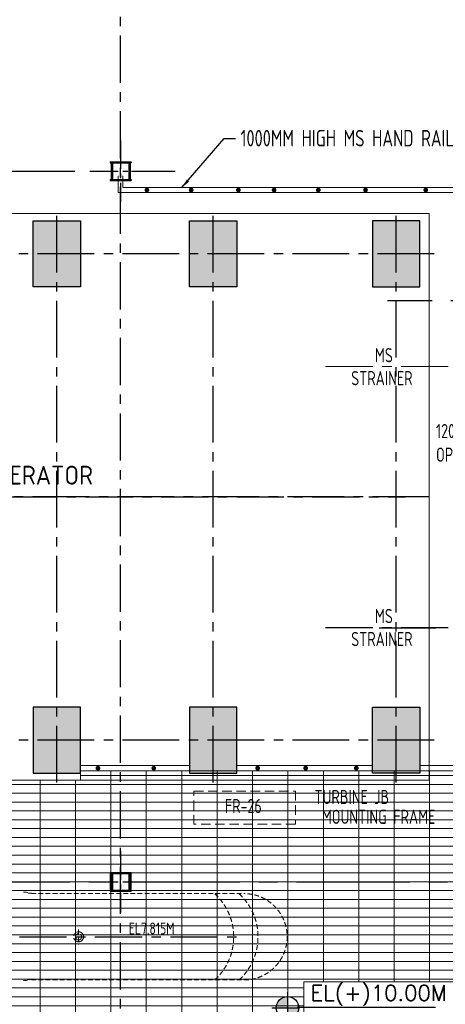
# Model space of a CAD drawing. Extents: x 18893 to 3351893, y -610358 to 406739.
# Tile 72 of 256: x 469068 to 478084, y 106529 to 127381. Entities that reach past the tile are written whole.
import ezdxf
from ezdxf.enums import TextEntityAlignment as Align

# ---------------------------------------------------------------- set-up
doc = ezdxf.new("R2010")
doc.units = 0
doc.header["$LTSCALE"] = 800
doc.header["$MEASUREMENT"] = 0
for name, pattern in [('CENTER', [2, 1.25, -0.25, 0.25, -0.25]), ('CENTER2', [1.125, 0.75, -0.125, 0.125, -0.125]), ('CONTINOUS', [0]), ('HIDDEN', [0.375, 0.25, -0.125])]:
    doc.linetypes.add(name, pattern=pattern)
doc.layers.get('0').update_dxf_attribs({"linetype": 'CONTINUOUS'})
for name, color, linetype, lineweight in [('A-CUT OUT', 3, 'CONTINUOUS', 30), ('A-REMOVABLE GRATING', 252, 'CONTINUOUS', 9), ('DIM', 4, 'CONTINUOUS', 13), ('equip', 251, 'CENTER2', 9), ('EQUPT', 251, 'HIDDEN', 9), ('HANDRAIL', 3, 'CONTINUOUS', 15), ('LOGO', 7, 'CONTINUOUS', 13), ('TEXT', 3, 'CONTINUOUS', 15)]:
    doc.layers.add(name, color=color, linetype=linetype, lineweight=lineweight)
for name, color, linetype in [('Aux Ped Stel', 7, 'CONTINUOUS'), ('Aux_col', 7, 'CONTINUOUS'), ('CEN', 2, 'CENTER'), ('CL', 2, 'CENTER2'), ('GRID', 8, 'CENTER'), ('HATCH', 9, 'CONTINUOUS'), ('TGCOL', 2, 'CONTINUOUS')]:
    doc.layers.add(name, color=color, linetype=linetype)
doc.styles.add('ROMANS', font='ISO9.shx', dxfattribs={"width": 0.8})
doc.styles.add('SIMPLEX-25', font='simplex.shx')
doc.styles.get("Standard").update_dxf_attribs({"font": 'ISO9'})
doc.dimstyles.get("Standard").update_dxf_attribs({"dimtxt": 0.18, "dimasz": 0.18, "dimexe": 0.18, "dimexo": 0.0625, "dimgap": 0.09, "dimtad": 0, "dimtih": 1, "dimtoh": 1, "dimdec": 4, "dimzin": 0, "dimdsep": 46, "dimtxsty": 'Standard', "dimcen": 0.09, "dimadec": 0, "dimazin": 0, "dimtfac": 1, "dimtdec": 4, "dimtofl": 0, "dimtmove": 0, "dimatfit": 3, "dimfxl": 0, "dimtolj": 1, "dimtzin": 0, "dimarcsym": 0})

# ---------------------------------------------------------------- blocks, each defined once
blk = doc.blocks.new('TG DECK')
at = {"layer": 'HATCH'}
h = blk.add_hatch(dxfattribs=at)
h.set_pattern_fill('AR-CONC', color=256, scale=50, style=0)
h.set_pattern_definition([(50, (-234270.1, -192712), (358.6301, -31.37607), [37.5, -412.5]), (355, (-234270.1, -192712), (-69.37567, 376.09607), [30, -330]), (100.451444, (-234240.2, -192714.6), (289.25442, 344.72), [31.8701, -350.57106]), (46.1842, (-234270.1, -192612), (533.62067, -82.75964), [56.25, -618.75]), (96.63564, (-234225.63, -192618.9), (467.331, 487.0593), [47.8052, -525.8569]), (351.18416, (-234270.1, -192612), (467.331, 487.0593), [45, -495]), (21, (-234220.1, -192637), (298.45353, -201.30945), [37.5, -412.5]), (326, (-234220.1, -192637), (121.65767, 362.57502), [30, -330]), (71.451445, (-234195.23, -192653.77), (420.1112, 161.26558), [31.8701, -350.57106]), (37.5, (-234270.1, -192712), (6.079928, 166.446927), [0, -326, 0, -335, 0, -331.25]), (7.5, (-234270.1, -192712), (131.53477, 197.205856), [0, -191, 0, -318.5, 0, -126.25]), (327.5, (-234381.6, -192712), (266.911218, -11.277436), [0, -125, 0, -390, 0, -517.5]), (317.5, (-234431.6, -192712), (291.59308, 50.05249), [0, -162.5, 0, -259, 0, -367.5])])
h.paths.add_polyline_path([(243271, -69588), (242271, -69588), (242271, -70988), (243271, -70988)])
h.paths.add_polyline_path([(238396, -69588), (239396, -69588), (239396, -70988), (238396, -70988)])
h.paths.add_polyline_path([(236086, -70988), (235086, -70988), (235086, -69588), (236086, -69588)])
h.paths.add_polyline_path([(226286, -69588), (226286, -70988), (227286, -70988), (227286, -69588)])
h.paths.add_polyline_path([(226086, -71938), (227286, -71938), (227286, -72938), (226086, -72938)])
h.paths.add_polyline_path([(218887, -71938), (220087, -71938), (220087, -72938), (218887, -72938)])
h.paths.add_polyline_path([(212046, -71938), (212046, -72938), (213046, -72938), (213046, -71938)])
h.paths.add_polyline_path([(218887, -78938), (220087, -78938), (220087, -77938), (218887, -77938)])
h.paths.add_polyline_path([(226086, -78938), (227286, -78938), (227286, -77938), (226086, -77938)])
h.paths.add_polyline_path([(226286, -81288), (226286, -79888), (227286, -79888), (227286, -81288)])
h.paths.add_polyline_path([(236086, -79888), (235086, -79888), (235086, -81288), (236086, -81288)])
h.paths.add_polyline_path([(238396, -81288), (239396, -81288), (239396, -79888), (238396, -79888)])
h.paths.add_polyline_path([(243271, -81288), (242271, -81288), (242271, -79888), (243271, -79888)])
at = {"layer": 'CL', "ltscale": 2}
for p, q in [((235586, -81488), (235586, -69388)), ((238896, -81488), (238896, -69388)), ((242771, -81488), (242771, -69338)), ((243578, -70288), (225799, -70288)), ((243471, -75438), (211402, -75438)), ((243578, -80588), (225799, -80588))]:
    blk.add_line(p, q, dxfattribs=at)
at = {"layer": 'TGCOL'}
for points in [[(236086, -70988), (235086, -70988), (235086, -69588), (236086, -69588)], [(238396, -69588), (239396, -69588), (239396, -70988), (238396, -70988)], [(243271, -69588), (242271, -69588), (242271, -70988), (243271, -70988)], [(236086, -79888), (235086, -79888), (235086, -81288), (236086, -81288)], [(238396, -81288), (239396, -81288), (239396, -79888), (238396, -79888)], [(243271, -81288), (242271, -81288), (242271, -79888), (243271, -79888)]]:
    blk.add_lwpolyline(points, close=True, dxfattribs=at)
blk = doc.blocks.new('A$C71B3771A')
at = {"layer": 'DIM', "linetype": 'CONTINOUS', "ltscale": 1.5, "flags": 128}
blk.add_lwpolyline([(12285, 6000), (-5035, 6000), (-6185, 4000), (-19340, 4000), (-19340, -4000), (-6185, -4000), (-5035, -6000), (12285, -6000), (12285, 6000)], dxfattribs=at)
blk.add_blockref('TG DECK', (-231186, 75438))
blk = doc.blocks.new('PL-FFL2')
at = {"layer": 'A-CUT OUT'}
h = blk.add_hatch(color=7, dxfattribs=at)
h.paths.add_polyline_path([(3.09, 1.96, 0.414214), (1.09, -0.04), (3.09, -0.04)])
h.paths.add_polyline_path([(5.09, -0.04), (3.09, -0.04), (3.09, -2.04, 0.414214)])
at = {"color": 1, "linetype": 'Continuous'}
for p, q in [((3.09, 2.74), (3.09, -2.74)), ((29.24, 0), (4.78, 0)), ((4.78, 0), (5.09, 0)), ((0.31, -0.04), (5.09, -0.04))]:
    blk.add_line(p, q, dxfattribs=at)
blk.add_circle((3.09, -0.04), 2, dxfattribs=at)
at = {"layer": 'TEXT', "color": 4, "linetype": 'Continuous'}
blk.add_attdef('EL(+)', text='', height=2.75, dxfattribs=at).set_placement((18.98, 2.4), align=Align.MIDDLE)
at = {"layer": 'TEXT', "color": 3, "linetype": 'Continuous'}
blk.add_attdef('XXX', text='', height=2.5, dxfattribs=at).set_placement((18.44, -3.52), align=Align.MIDDLE)
blk = doc.blocks.new('AUX COL')
at = {"layer": 'Aux Ped Stel'}
for p, q in [((-225, 200), (-225, 175)), ((-225, 200), (225, 200)), ((-225, 175), (225, 175)), ((-200, 175), (-200, -175)), ((-175, 175), (-175, -175)), ((175, 175), (175, -175)), ((200, 175), (200, -175)), ((225, 200), (225, 175)), ((-225, -175), (-225, -200)), ((-225, -175), (225, -175)), ((-225, -200), (225, -200)), ((225, -175), (225, -200))]:
    blk.add_line(p, q, dxfattribs=at)
at = {"layer": 'CL'}
for p, q in [((0, 650), (0, -650)), ((-650, 0), (650, 0))]:
    blk.add_line(p, q, dxfattribs=at)

msp = doc.modelspace()

# ---------------------------------------------------------------- hatches: boundary and pattern name
at = {"layer": 'A-REMOVABLE GRATING'}
h = msp.add_hatch(dxfattribs=at)
h.set_pattern_fill('GRATE', color=256, scale=6000, style=0)
h.paths.add_polyline_path([(464206.54, 108248.93), (466706.54, 108248.93), (466706.54, 105573.93), (464206.54, 105573.93)])
h.paths.add_polyline_path([(470981.54, 108924.03), (470981.54, 109324.03), (471431.54, 109324.03), (471431.54, 108924.03)])
h.paths.add_polyline_path([(461431.54, 108924.03), (460981.54, 108924.03), (460981.54, 109324.03), (461431.54, 109324.03)])
h.paths.add_polyline_path([(457356.54, 111324.03), (457531.54, 111324.03), (457531.54, 110924.03), (457356.54, 110924.03), (457356.54, 104873.97), (460899, 104873.97), (460896.54, 105033.93), (461516.54, 105033.93), (461516.54, 104873.97), (470899, 104873.97), (470896.54, 105033.93), (471516.54, 105033.93), (471516.54, 104873.93), (479271.54, 104873.93), (479271.54, 108924.03), (479076.54, 108924.03), (479076.54, 109324.03), (479271.54, 109324.03), (479271.54, 111473.93), (470356.54, 111473.93), (470356.54, 111273.93), (460554.23, 111273.93), (460556.54, 113108.93), (457356.54, 113108.93)])
h.paths.add_polyline_path([(478286.62, 105984.4), (475088.77, 105984.4), (475088.77, 107006.47), (478286.62, 107006.47)])

# ---------------------------------------------------------------- linework, layer by layer
at = {"layer": 'A-REMOVABLE GRATING', "flags": 128}
msp.add_lwpolyline([(457356.54, 110924.03), (457531.54, 110924.03), (457531.54, 111324.03), (457356.54, 111324.03), (457356.54, 113108.93), (460556.54, 113108.93), (460554.23, 111273.93), (470356.54, 111273.93), (470356.54, 111473.93), (479271.54, 111473.93), (479271.54, 109324.03), (479076.54, 109324.03), (479076.54, 108924.03), (479271.54, 108924.03), (479271.54, 104873.93), (471516.54, 104873.93), (471516.54, 105033.93), (470896.54, 105033.93), (470899, 104873.97), (461516.54, 104873.97), (461516.54, 105033.93), (460896.54, 105033.93), (460899, 104873.97), (457356.54, 104873.97)], close=True, dxfattribs=at)
at = {"layer": 'A-REMOVABLE GRATING'}
for points in [[(471431.54, 109324.03), (470981.54, 109324.03), (470981.54, 108924.03), (471431.54, 108924.03)], [(475088.77, 107006.47), (478286.62, 107006.47), (478286.62, 105984.4), (475088.77, 105984.4)]]:
    msp.add_lwpolyline(points, close=True, dxfattribs=at)
at = {"layer": 'CEN'}
msp.add_line((475548.16, 114511.53), (479182.11, 114511.53), dxfattribs=at)
at = {"layer": 'equip', "linetype": 'HIDDEN', "ltscale": 0.5}
for p, q in [((469315.54, 108873.43), (473819.47, 108873.43)), ((470315.54, 108115.74), (470315.54, 107794.99)), ((469315.54, 107044.43), (473819.47, 107044.43))]:
    msp.add_line(p, q, dxfattribs=at)
for points in [[(469145.54, 108904.99), (469215.54, 108904.99), (469255.54, 108882.99), (469315.54, 108882.99)], [(469145.54, 107031.94), (469215.54, 107031.94), (469255.54, 107053.94), (469315.54, 107053.94)]]:
    msp.add_lwpolyline(points, dxfattribs=at)
at = {"layer": 'equip', "ltscale": 0.5}
for radius in [104.43, 65.83]:
    msp.add_circle((470315.54, 107958.93), radius, dxfattribs=at)
at = {"layer": 'equip', "linetype": 'HIDDEN', "ltscale": 0.5}
for centre, radius, start, end in [((472358.62, 107958.15), 1242.69, 312.67564, 47.511375), ((472873.78, 107958.15), 1242.69, 312.67564, 47.511375), ((473819.47, 107958.93), 914.5, 270, 90)]:
    msp.add_arc(centre, radius, start, end, dxfattribs=at)
at = {"layer": 'EQUPT', "linetype": 'CENTER'}
msp.add_line((475548.16, 120036.53), (479182.11, 120036.53), dxfattribs=at)
at = {"layer": 'EQUPT'}
msp.add_lwpolyline([(472759.09, 111043.48), (474909.09, 111043.48), (474909.09, 110343.48), (472759.09, 110343.48)], close=True, dxfattribs=at)
at = {"layer": 'GRID'}
for p, q in [((471206.54, 97244.07), (471206.54, 142594.73)), ((438465.42, 117273.93), (477240.35, 117273.93)), ((457860.73, 107958.93), (473806.54, 107958.93))]:
    msp.add_line(p, q, dxfattribs=at)
at = {"layer": 'GRID', "linetype": 'CENTER2', "ltscale": 4}
for p, q in [((460635.79, 124173.93), (472363.34, 124173.93)), ((492202.91, 121423.93), (476857.95, 121423.93)), ((492277.95, 114493.93), (476685.33, 114493.93)), ((456931.42, 109123.93), (479724.57, 109123.93))]:
    msp.add_line(p, q, dxfattribs=at)
at = {"layer": 'HANDRAIL'}
for p, q in [((471156.54, 123723.93), (471156.54, 124073.93)), ((471256.54, 123823.93), (471256.54, 124073.93)), ((471156.54, 123723.93), (479566.54, 123723.93)), ((471256.54, 123823.93), (479666.54, 123823.93)), ((472666.81, 111588.07), (470356.81, 111588.07)), ((476541.54, 111588.07), (473666.81, 111588.07)), ((479271.54, 111588.07), (477541.54, 111588.07)), ((472666.81, 111473.93), (470356.81, 111473.93)), ((476541.54, 111473.93), (473666.81, 111473.93)), ((479271.54, 111473.93), (477541.54, 111473.93))]:
    msp.add_line(p, q, dxfattribs=at)
at = {"layer": 'HANDRAIL', "color": 7, "const_width": 50}
for points in [[(471764.1, 123748.93, 1), (471764.1, 123798.93, 1)], [(472700.23, 123748.93, 1), (472700.23, 123798.93, 1)], [(473700.23, 123748.93, 1), (473700.23, 123798.93, 1)], [(474457.81, 123748.93, 1), (474457.81, 123798.93, 1)], [(475393.94, 123748.93, 1), (475393.94, 123798.93, 1)], [(476393.94, 123748.93, 1), (476393.94, 123798.93, 1)], [(477669.57, 123748.93, 1), (477669.57, 123798.93, 1)], [(470725.68, 111504.69, 1), (470725.68, 111554.69, 1)], [(471909.02, 111504.69, 1), (471909.02, 111554.69, 1)], [(474109.3, 111504.69, 1), (474109.3, 111554.69, 1)], [(475126.23, 111504.69, 1), (475126.23, 111554.69, 1)], [(476198.64, 111504.69, 1), (476198.64, 111554.69, 1)]]:
    msp.add_lwpolyline(points, format="xyb", close=True, dxfattribs=at)

# ---------------------------------------------------------------- block references
at = {"color": 6}
ref = msp.add_blockref('PL-FFL2', (474370.14, 106458.75), dxfattribs=dict(at, xscale=120, yscale=120, zscale=120))
ref.add_attrib('XXX', 'TOG', dxfattribs={"color": 3, "linetype": 'Continuous', "height": 300, "style": 'SIMPLEX-25'}).set_placement((475992.61, 106178.32), align=Align.MIDDLE)
ref.add_attrib('EL(+)', 'EL(+)10.00M', dxfattribs={"color": 4, "linetype": 'Continuous', "height": 330, "style": 'SIMPLEX-25'}).set_placement((476673.93, 106746.4), align=Align.MIDDLE)
at = {"layer": 'Aux Ped Stel'}
msp.add_blockref('AUX COL', (471206.54, 109124.03), dxfattribs=at)
at = {"layer": 'Aux_col'}
msp.add_blockref('AUX COL', (471206.54, 124174.03), dxfattribs=at)
at = {"layer": 'DIM'}
msp.add_blockref('A$C71B3771A', (465456.54, 117273.93), dxfattribs=at)

# ---------------------------------------------------------------- texts
at = {"layer": 'equip', "linetype": 'HIDDEN', "ltscale": 0.5, "width": 0.8}
msp.add_text('EL7.815M', height=250, dxfattribs=at).set_placement((471379.53, 108010.68))
at = {"layer": 'EQUPT', "style": 'ROMANS', "width": 0.8}
for s, p in [('TURBINE JB', (476104.64, 110769.47)), ('FR-26', (473805.07, 110577.46)), ('MOUNTING FRAME', (476671.3, 110350.22))]:
    msp.add_text(s, height=300, dxfattribs=at).set_placement(p, align=Align.CENTER)
at = {"layer": 'LOGO', "color": 4, "style": 'ROMANS'}
msp.add_text('C TURBO GENERATOR', height=400, dxfattribs=at).set_placement((465763.29, 117735.03), align=Align.MIDDLE_LEFT)
at = {"layer": 'TEXT', "style": 'ROMANS', "width": 0.8}
for s, p in [('MS', (476783.35, 120126.65)), ('STRAINER', (476740.68, 119639.34)), ('MS', (476783.35, 114601.65)), ('STRAINER', (476740.68, 114114.34))]:
    msp.add_text(s, height=300, dxfattribs=at).set_placement(p, align=Align.CENTER)
at = {"layer": 'TEXT', "attachment_point": 1, "style": 'ROMANS'}
for s, insert, char_height, width in [('1000MM HIGH MS HAND RAIL ', (473745.74, 125046.82), 350, 4907.8246), ('1200SQ. OPENING', (477887.35, 118819.09), 300, 1935), ('1000MM HIGH MS HAND RAIL ', (462799.32, 113591.56), 350, 6833.869)]:
    msp.add_mtext(s, dxfattribs=dict(at, insert=insert, char_height=char_height, width=width))

# ---------------------------------------------------------------- leaders
at = {"layer": 'DIM'}
msp.add_leader([(472504.22, 123823.93), (473397.25, 124865.49), (473641.3, 124865.49)], dimstyle='Standard', override={"dimscale": 200, "dimtxt": 2, "dimasz": 1, "dimexe": 0, "dimexo": 0, "dimgap": 0.5, "dimtih": 0, "dimtoh": 0, "dimdec": 0, "dimcen": 0, "dimclrd": 256, "dimclre": 256, "dimclrt": 256, "dimtdec": 0, "dimtofl": 1, "dimatfit": 0, "dimfxl": 0}, dxfattribs=at)

doc.saveas('drawing.dxf')
